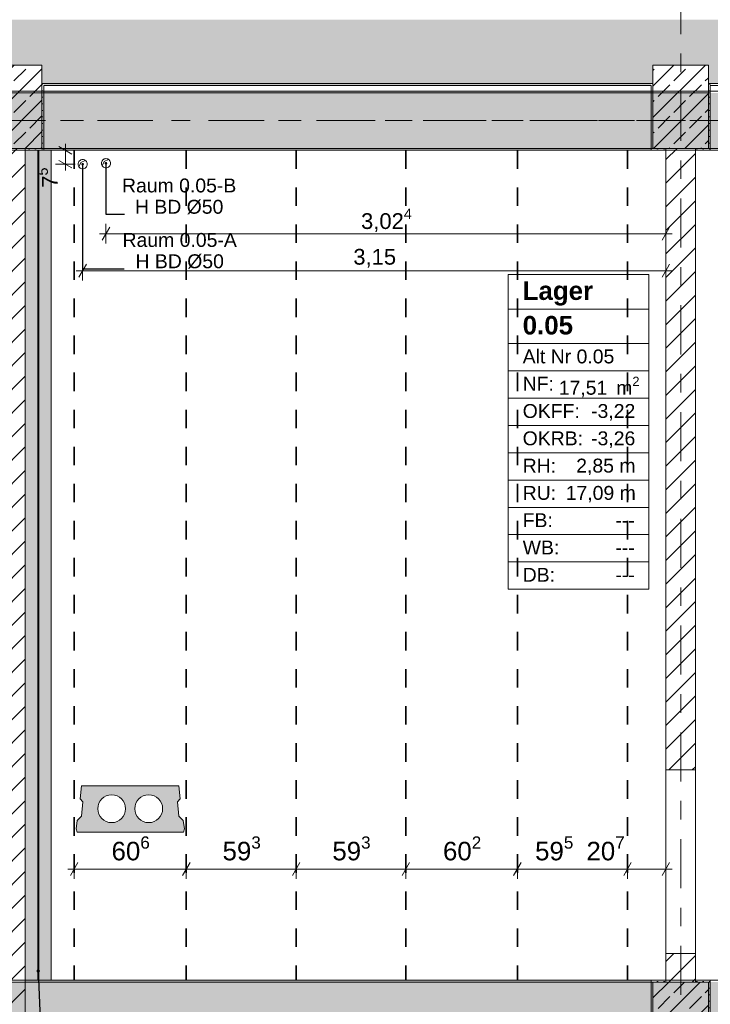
# Model space of a CAD drawing. Header units: metres. Extents: x -3.6 to 84.5, y -11 to 16.8.
# Tile 54 of 76: x 36.6 to 40.3, y 8.4 to 13.7. Entities that reach past the tile are written whole.
import ezdxf

# ---------------------------------------------------------------- set-up
doc = ezdxf.new("R2010")
doc.units = ezdxf.units.M
doc.header["$MEASUREMENT"] = 0
for name, pattern in [('Achse', [0.2, 0.1, -0.05, 0, -0.05]), ('Strichlinie doppelt', [0.546806, 0.264583, -0.105833, 0.070556, -0.105833]), ('Wipeout_Contour', [1, 0, -1])]:
    doc.linetypes.add(name, pattern=pattern)
for name, color, linetype in [('155 - Bemaßung_ Beschriftung.Ausbau - Deckenelemente', 7, 'Continuous'), ('401 - Zone.Raum_ Raumbegrenzung_ Whg.', 7, 'Continuous'), ('451 - Universal.Achsen Raster', 7, 'Continuous'), ('604 - Struktur.Wand Aussen', 7, 'Continuous'), ('605 - Struktur.Wand Innen', 7, 'Continuous'), ('607 - Struktur.Stütze', 7, 'Continuous'), ('608 - Struktur.Träger', 7, 'Continuous'), ('612 - Struktur.Stahlbau', 7, 'Continuous'), ('Neubau_612 - Struktur.Stahlbau', 7, 'Continuous')]:
    doc.layers.add(name, color=color, linetype=linetype)
doc.styles.add('ERSTELLTER_STIL_1', font='txt')
doc.styles.add('ERSTELLTER_STIL_2', font='txt')
doc.dimstyles.new('ERSTELLTER_STIL__1', dxfattribs={"dimtxt": 0.1, "dimasz": 0.0532, "dimexe": 0.18, "dimexo": 0.0625, "dimgap": 0, "dimtad": 1, "dimtih": 1, "dimtoh": 1, "dimzin": 0, "dimdsep": 46, "dimtxsty": 'ERSTELLTER_STIL_2', "dimblk": 'ARROWHEAD_2', "dimblk1": 'ARROWHEAD_2', "dimblk2": 'ARROWHEAD_2', "dimcen": 0.09, "dimse1": 1, "dimse2": 1, "dimclrd": 7, "dimclre": 7, "dimclrt": 7, "dimazin": 0, "dimtfac": 1, "dimtdec": 4, "dimtmove": 0, "dimatfit": 3, "dimfxl": 1, "dimtolj": 1, "dimtzin": 0, "dimarcsym": 0})
doc.dimstyles.new('ERSTELLTER_STIL__3', dxfattribs={"dimtxt": 0.085, "dimasz": 0.0532, "dimexe": 0.18, "dimexo": 0.0625, "dimgap": 0, "dimtad": 1, "dimtih": 1, "dimtoh": 1, "dimzin": 0, "dimdsep": 46, "dimtxsty": 'ERSTELLTER_STIL_2', "dimblk": 'ARROWHEAD_2', "dimblk1": 'ARROWHEAD_2', "dimblk2": 'ARROWHEAD_2', "dimcen": 0.09, "dimse1": 1, "dimse2": 1, "dimclrd": 256, "dimclre": 256, "dimclrt": 256, "dimazin": 0, "dimtfac": 1, "dimtdec": 4, "dimtmove": 0, "dimatfit": 3, "dimfxl": 1, "dimtolj": 1, "dimtzin": 0, "dimarcsym": 0})
doc.dimstyles.new('ERSTELLTER_STIL__5', dxfattribs={"dimtxt": 0.085, "dimasz": 0.0532, "dimexe": 0.18, "dimexo": 0.0625, "dimgap": 0, "dimtad": 1, "dimzin": 0, "dimdsep": 46, "dimtxsty": 'ERSTELLTER_STIL_2', "dimblk": 'ARROWHEAD_2', "dimblk1": 'ARROWHEAD_2', "dimblk2": 'ARROWHEAD_2', "dimcen": 0.09, "dimse1": 1, "dimse2": 1, "dimclrd": 256, "dimclre": 256, "dimclrt": 256, "dimazin": 0, "dimtfac": 1, "dimtdec": 4, "dimtmove": 0, "dimatfit": 3, "dimfxl": 1, "dimtolj": 1, "dimtzin": 0, "dimarcsym": 0})
doc.dimstyles.new('ERSTELLTER_STIL__7', dxfattribs={"dimtxt": 0.18, "dimasz": 0.03648, "dimexe": 0.18, "dimexo": 0.0625, "dimgap": 0, "dimtad": 0, "dimtih": 1, "dimtoh": 1, "dimdec": 4, "dimzin": 0, "dimdsep": 46, "dimcen": 0.09, "dimadec": 0, "dimazin": 0, "dimtfac": 1, "dimtdec": 4, "dimtmove": 0, "dimatfit": 3, "dimldrblk": 'ARROWHEAD_11', "dimfxl": 1, "dimtolj": 1, "dimtzin": 0, "dimarcsym": 0})
doc.dimstyles.new('ERSTELLTER_STIL__8', dxfattribs={"dimtxt": 0.18, "dimasz": 0.02736, "dimexe": 0.18, "dimexo": 0.0625, "dimgap": 0, "dimtad": 0, "dimtih": 1, "dimtoh": 1, "dimdec": 4, "dimzin": 0, "dimdsep": 46, "dimcen": 0.09, "dimadec": 0, "dimazin": 0, "dimtfac": 1, "dimtdec": 4, "dimtmove": 0, "dimatfit": 3, "dimldrblk": 'ARROWHEAD_11', "dimfxl": 1, "dimtolj": 1, "dimtzin": 0, "dimarcsym": 0})
pattern_1 = [(45, (0, 0), (-0.01767767, 0.01767767), [0, -0.025])]
pattern_2 = [(45, (0, 0), (-0.08485281, 0.08485281), []), (45, (-0.04243, 0.04243), (-0.08485281, 0.08485281), [0.09, -0.03])]
pattern_3 = [(45, (0, 0), (-0.0636396, 0.0636396), [])]

# ---------------------------------------------------------------- blocks, each defined once
blk = doc.blocks.new('*D117')
at = {"layer": '155 - Bemaßung_ Beschriftung.Ausbau - Deckenelemente', "color": 7, "linetype": 'Continuous', "lineweight": 5}
for p, q in [((36.8742, 9.145), (36.8338, 9.075)), ((36.854, 9.0575), (36.854, 9.1625)), ((37.4802, 9.145), (37.4398, 9.075)), ((37.46, 9.0575), (37.46, 9.1625)), ((36.8198, 9.11), (36.854, 9.11)), ((36.854, 9.11), (37.46, 9.11))]:
    blk.add_line(p, q, dxfattribs=at)
at = {"layer": '155 - Bemaßung_ Beschriftung.Ausbau - Deckenelemente', "color": 7, "lineweight": 5, "insert": (37.0561, 9.1283), "char_height": 0.1, "attachment_point": 7, "style": 'ERSTELLTER_STIL_2'}
blk.add_mtext('\\A1;{\\pql;\\fArial|b0|i0|c0|p38;60\\fArial|b0|i0|c0|p38;\\A1{\\H.66x;\\S6^  ;}}', dxfattribs=at)
blk = doc.blocks.new('ARROWHEAD_2')
at = {"color": 0, "linetype": 'Continuous', "lineweight": 0}
for p, q in [((0, 0), (-1, 0)), ((-0.378, -0.655), (0.378, 0.655))]:
    blk.add_line(p, q, dxfattribs=at)
blk = doc.blocks.new('*D118')
at = {"layer": '155 - Bemaßung_ Beschriftung.Ausbau - Deckenelemente', "color": 7, "linetype": 'Continuous', "lineweight": 5}
for p, q in [((37.4802, 9.145), (37.4398, 9.075)), ((37.46, 9.0575), (37.46, 9.1625)), ((38.0732, 9.145), (38.0328, 9.075)), ((38.053, 9.0575), (38.053, 9.1625)), ((37.46, 9.11), (38.053, 9.11))]:
    blk.add_line(p, q, dxfattribs=at)
at = {"layer": '155 - Bemaßung_ Beschriftung.Ausbau - Deckenelemente', "color": 7, "lineweight": 5, "insert": (37.6556, 9.1283), "char_height": 0.1, "attachment_point": 7, "style": 'ERSTELLTER_STIL_2'}
blk.add_mtext('\\A1;{\\pql;\\fArial|b0|i0|c0|p38;59\\fArial|b0|i0|c0|p38;\\A1{\\H.66x;\\S3^  ;}}', dxfattribs=at)
blk = doc.blocks.new('*D119')
at = {"layer": '155 - Bemaßung_ Beschriftung.Ausbau - Deckenelemente', "color": 7, "linetype": 'Continuous', "lineweight": 5}
for p, q in [((38.0732, 9.145), (38.0328, 9.075)), ((38.053, 9.0575), (38.053, 9.1625)), ((38.6662, 9.145), (38.6258, 9.075)), ((38.646, 9.0575), (38.646, 9.1625)), ((38.053, 9.11), (38.646, 9.11))]:
    blk.add_line(p, q, dxfattribs=at)
at = {"layer": '155 - Bemaßung_ Beschriftung.Ausbau - Deckenelemente', "color": 7, "lineweight": 5, "insert": (38.2486, 9.1283), "char_height": 0.1, "attachment_point": 7, "style": 'ERSTELLTER_STIL_2'}
blk.add_mtext('\\A1;{\\pql;\\fArial|b0|i0|c0|p38;59\\fArial|b0|i0|c0|p38;\\A1{\\H.66x;\\S3^  ;}}', dxfattribs=at)
blk = doc.blocks.new('*D120')
at = {"layer": '155 - Bemaßung_ Beschriftung.Ausbau - Deckenelemente', "color": 7, "linetype": 'Continuous', "lineweight": 5}
for p, q in [((38.6662, 9.145), (38.6258, 9.075)), ((38.646, 9.0575), (38.646, 9.1625)), ((39.2682, 9.145), (39.2278, 9.075)), ((39.248, 9.0575), (39.248, 9.1625)), ((38.646, 9.11), (39.248, 9.11))]:
    blk.add_line(p, q, dxfattribs=at)
at = {"layer": '155 - Bemaßung_ Beschriftung.Ausbau - Deckenelemente', "color": 7, "lineweight": 5, "insert": (38.8461, 9.1283), "char_height": 0.1, "attachment_point": 7, "style": 'ERSTELLTER_STIL_2'}
blk.add_mtext('\\A1;{\\pql;\\fArial|b0|i0|c0|p38;60\\fArial|b0|i0|c0|p38;\\A1{\\H.66x;\\S2^  ;}}', dxfattribs=at)
blk = doc.blocks.new('*D121')
at = {"layer": '155 - Bemaßung_ Beschriftung.Ausbau - Deckenelemente', "color": 7, "linetype": 'Continuous', "lineweight": 5}
for p, q in [((39.2682, 9.145), (39.2278, 9.075)), ((39.248, 9.0575), (39.248, 9.1625)), ((39.8632, 9.145), (39.8228, 9.075)), ((39.843, 9.0575), (39.843, 9.1625)), ((39.248, 9.11), (39.843, 9.11))]:
    blk.add_line(p, q, dxfattribs=at)
at = {"layer": '155 - Bemaßung_ Beschriftung.Ausbau - Deckenelemente', "color": 7, "lineweight": 5, "char_height": 0.1, "attachment_point": 7, "style": 'ERSTELLTER_STIL_2'}
for s, insert in [('\\A1;{\\pql;\\fArial|b0|i0|c0|p38;59\\fArial|b0|i0|c0|p38;\\A1{\\H.66x;\\S5^  ;}}', (39.3436, 9.1283)), ('\\A1;{\\pql;\\fArial|b0|i0|c0|p38;20\\fArial|b0|i0|c0|p38;\\A1{\\H.66x;\\S7^  ;}}', (39.6209, 9.1283))]:
    blk.add_mtext(s, dxfattribs=dict(at, insert=insert))
blk = doc.blocks.new('*D122')
at = {"layer": '155 - Bemaßung_ Beschriftung.Ausbau - Deckenelemente', "color": 7, "linetype": 'Continuous', "lineweight": 5}
for p, q in [((39.8632, 9.145), (39.8228, 9.075)), ((39.843, 9.0575), (39.843, 9.1625)), ((40.0298, 9.075), (40.0702, 9.145)), ((40.05, 9.0575), (40.05, 9.1625)), ((39.843, 9.11), (40.05, 9.11)), ((40.05, 9.11), (40.0842, 9.11))]:
    blk.add_line(p, q, dxfattribs=at)
blk = doc.blocks.new('*D334')
at = {"layer": '155 - Bemaßung_ Beschriftung.Ausbau - Deckenelemente', "color": 92, "linetype": 'Continuous', "lineweight": 9, "true_color": 0x00be00}
for p, q in [((37.0462, 12.575), (37.0058, 12.505)), ((37.026, 12.4875), (37.026, 12.5925)), ((40.0298, 12.505), (40.0702, 12.575)), ((40.05, 12.4875), (40.05, 12.5925)), ((36.9918, 12.54), (37.026, 12.54)), ((37.026, 12.54), (40.05, 12.54)), ((40.05, 12.54), (40.0842, 12.54))]:
    blk.add_line(p, q, dxfattribs=at)
at = {"layer": '155 - Bemaßung_ Beschriftung.Ausbau - Deckenelemente', "color": 92, "lineweight": 9, "true_color": 0x00be00, "insert": (38.4036, 12.5405), "char_height": 0.085, "attachment_point": 7, "style": 'ERSTELLTER_STIL_2'}
blk.add_mtext('\\A1;{\\pql;\\fArial|b0|i0|c0|p38;3,02\\fArial|b0|i0|c0|p38;\\A1{\\H.66x;\\S4^  ;}}', dxfattribs=at)
blk = doc.blocks.new('*D335')
at = {"layer": '155 - Bemaßung_ Beschriftung.Ausbau - Deckenelemente', "color": 92, "linetype": 'Continuous', "lineweight": 9, "true_color": 0x00be00}
for p, q in [((36.9, 12.2875), (36.9, 12.3925)), ((40.05, 12.2875), (40.05, 12.3925)), ((36.8658, 12.34), (36.9, 12.34)), ((36.9202, 12.375), (36.8798, 12.305)), ((36.9, 12.34), (40.05, 12.34)), ((40.0298, 12.305), (40.0702, 12.375)), ((40.05, 12.34), (40.0842, 12.34))]:
    blk.add_line(p, q, dxfattribs=at)
at = {"layer": '155 - Bemaßung_ Beschriftung.Ausbau - Deckenelemente', "color": 92, "lineweight": 9, "true_color": 0x00be00, "insert": (38.3619, 12.357), "char_height": 0.085, "attachment_point": 7, "style": 'ERSTELLTER_STIL_2'}
blk.add_mtext('\\A1;{\\pql;\\fArial|b0|i0|c0|p38;3,15}', dxfattribs=at)
blk = doc.blocks.new('ARROWHEAD_11')
at = {"color": 0, "linetype": 'Continuous', "lineweight": 0}
blk.add_line((0, 0), (-1, 0), dxfattribs=at)
at = {"color": 0, "linetype": 'Continuous', "lineweight": 0, "const_width": 0.25, "flags": 128}
blk.add_lwpolyline([(-0.125, 0, 1), (0.125, 0, 1)], format="xyb", close=True, dxfattribs=at)
blk = doc.blocks.new('*D385')
at = {"layer": '155 - Bemaßung_ Beschriftung.Ausbau - Deckenelemente', "color": 92, "linetype": 'Continuous', "lineweight": 9, "true_color": 0x00be00}
for p, q in [((36.8068, 12.99), (36.8068, 13.0242)), ((36.8593, 12.99), (36.7543, 12.99)), ((36.8418, 12.9698), (36.7718, 13.0102)), ((36.8068, 12.915), (36.8068, 12.99)), ((36.8593, 12.915), (36.7543, 12.915)), ((36.7718, 12.9352), (36.8418, 12.8948)), ((36.8068, 12.8808), (36.8068, 12.915))]:
    blk.add_line(p, q, dxfattribs=at)
at = {"layer": '155 - Bemaßung_ Beschriftung.Ausbau - Deckenelemente', "color": 92, "lineweight": 9, "true_color": 0x00be00, "insert": (36.7907, 12.7877), "char_height": 0.085, "attachment_point": 7, "rotation": 90, "style": 'ERSTELLTER_STIL_2'}
blk.add_mtext('\\A1;{\\pql;\\fArial|b0|i0|c0|p38;7\\fArial|b0|i0|c0|p38;\\A1{\\H.66x;\\S5^  ;}}', dxfattribs=at)

msp = doc.modelspace()

# ---------------------------------------------------------------- hatches: boundary and pattern name
at = {"layer": '155 - Bemaßung_ Beschriftung.Ausbau - Deckenelemente', "linetype": 'Continuous', "lineweight": 0, "true_color": 0x575757}
h = msp.add_hatch(color=251, dxfattribs=at)
h.paths.add_polyline_path([(36.8942, 9.56), (36.8873, 9.4887), (36.9019, 9.4741), (36.8942, 9.3966), (36.8709, 9.3733), (36.8645, 9.3283), (36.8699, 9.31), (37.4441, 9.31), (37.4495, 9.3283), (37.4431, 9.3733), (37.4198, 9.3966), (37.4121, 9.4741), (37.4267, 9.4887), (37.4198, 9.56)])
h.paths.add_polyline_path([(36.982, 9.4361, 1), (37.132, 9.4361, 1)], flags=0)
h.paths.add_polyline_path([(37.182, 9.4361, 1), (37.332, 9.4361, 1)], flags=0)
at = {"layer": '604 - Struktur.Wand Aussen', "linetype": 'Continuous', "lineweight": 0, "true_color": 0x000000}
h = msp.add_hatch(dxfattribs=at)
h.set_pattern_fill('Beton__Stahlbeton_0001', color=18, style=0, pattern_type=2)
h.set_pattern_definition(pattern_2)
h.paths.add_polyline_path([(32.93, 13.45), (33.08, 13.45), (33.08, 13.35), (36.38, 13.35), (36.38, 13.45), (36.68, 13.45), (36.68, 13.35), (39.98, 13.35), (39.98, 13.45), (40.28, 13.45), (40.28, 13.35), (43.58, 13.35), (43.58, 13.45), (43.88, 13.45), (43.88, 13.35), (47.18, 13.35), (47.18, 13.45), (47.33, 13.45), (47.33, 13.695), (32.93, 13.695)])
h = msp.add_hatch(dxfattribs=at)
h.set_pattern_fill('Gips_0001', color=18, style=0, pattern_type=2)
h.set_pattern_definition(pattern_1)
h.paths.add_polyline_path([(36.69, 13.34), (39.97, 13.34), (39.97, 13.35), (36.69, 13.35)])
at = {"layer": '607 - Struktur.Stütze', "linetype": 'Continuous', "lineweight": 0, "true_color": 0x000000}
h = msp.add_hatch(dxfattribs=at)
h.set_pattern_fill('Beton__Stahlbeton_0001', color=18, style=0, pattern_type=2)
h.set_pattern_definition(pattern_2)
h.paths.add_polyline_path([(36.38, 13), (36.68, 13), (36.68, 13.45), (36.38, 13.45)])
h = msp.add_hatch(dxfattribs=at)
h.set_pattern_fill('Gips_0001', color=18, style=0, pattern_type=2)
h.set_pattern_definition(pattern_1)
h.paths.add_polyline_path([(36.59, 12.99), (36.69, 12.99), (36.69, 13.34), (36.68, 13.34), (36.68, 13), (36.59, 13)])
h = msp.add_hatch(dxfattribs=at)
h.set_pattern_fill('Gips_0001', color=18, style=0, pattern_type=2)
h.set_pattern_definition(pattern_1)
h.paths.add_polyline_path([(36.68, 13.35), (36.68, 13.34), (36.69, 13.34), (36.69, 13.35)])
h = msp.add_hatch(dxfattribs=at)
h.set_pattern_fill('Gips_0001', color=18, style=0, pattern_type=2)
h.set_pattern_definition(pattern_1)
h.paths.add_polyline_path([(39.97, 13.35), (39.97, 13.34), (39.98, 13.34), (39.98, 13.35)])
h = msp.add_hatch(dxfattribs=at)
h.set_pattern_fill('Gips_0001', color=18, style=0, pattern_type=2)
h.set_pattern_definition(pattern_1)
h.paths.add_polyline_path([(40.28, 13.34), (40.29, 13.34), (40.29, 13.35), (40.28, 13.35)])
at = {"layer": '608 - Struktur.Träger', "linetype": 'Continuous', "lineweight": 0, "true_color": 0x000000}
h = msp.add_hatch(dxfattribs=at)
h.set_pattern_fill('Gips_0001', color=18, style=0, pattern_type=2)
h.set_pattern_definition(pattern_1)
h.paths.add_polyline_path([(36.69, 13.3), (39.97, 13.3), (39.97, 13.31), (36.69, 13.31)])
h = msp.add_hatch(dxfattribs=at)
h.set_pattern_fill('Gips_0001', color=18, style=0, pattern_type=2)
h.set_pattern_definition(pattern_1)
h.paths.add_polyline_path([(36.69, 13), (36.69, 12.99), (39.97, 12.99), (39.97, 13)])
at = {"layer": 'Neubau_612 - Struktur.Stahlbau', "linetype": 'Continuous', "lineweight": 0, "true_color": 0x000000}
h = msp.add_hatch(dxfattribs=at)
h.set_pattern_fill('Metall__Stahl_0001', color=18, style=0, pattern_type=2)
h.set_pattern_definition([(135, (0, 0), (0.05303301, 0.05303301), []), (135, (-0.01768, -0.01768), (0.05303301, 0.05303301), [])])
h.paths.add_polyline_path([(36.6572, 12.99), (36.6572, 8.51), (36.6627, 8.51), (36.6627, 12.99)])

# ---------------------------------------------------------------- linework, layer by layer
at = {"layer": '155 - Bemaßung_ Beschriftung.Ausbau - Deckenelemente', "color": 7, "linetype": 'Achse', "lineweight": 35}
for p, q in [((36.854, 12.99), (36.854, 8.51)), ((37.46, 12.99), (37.46, 8.51)), ((38.053, 12.99), (38.053, 8.51)), ((38.646, 12.99), (38.646, 8.51)), ((39.248, 12.99), (39.248, 8.51)), ((39.843, 12.99), (39.843, 8.51))]:
    msp.add_line(p, q, dxfattribs=at)
at = {"layer": '155 - Bemaßung_ Beschriftung.Ausbau - Deckenelemente', "color": 7, "linetype": 'Continuous', "lineweight": 5}
for p, q in [((36.8796, 12.9006), (36.89, 12.925)), ((36.89, 12.925), (36.9144, 12.9354)), ((37.0056, 12.9056), (37.016, 12.93)), ((37.016, 12.93), (37.0404, 12.9404))]:
    msp.add_line(p, q, dxfattribs=at)
at = {"layer": '155 - Bemaßung_ Beschriftung.Ausbau - Deckenelemente', "color": 7, "linetype": 'Continuous', "lineweight": 9, "flags": 128}
for points in [[(36.925, 12.915, 0.414214), (36.9, 12.94, 0.414214), (36.875, 12.915, 0.414214), (36.9, 12.89, 0.414214)], [(37.051, 12.92, 0.414214), (37.026, 12.945, 0.414214), (37.001, 12.92, 0.414214), (37.026, 12.895, 0.414214)]]:
    msp.add_lwpolyline(points, format="xyb", close=True, dxfattribs=at)
at = {"layer": '155 - Bemaßung_ Beschriftung.Ausbau - Deckenelemente', "color": 7, "linetype": 'Continuous', "lineweight": 13, "flags": 128}
msp.add_lwpolyline([(36.8942, 9.56), (36.8873, 9.4887), (36.9019, 9.4741), (36.8942, 9.3966), (36.8709, 9.3733), (36.8645, 9.3283), (36.8699, 9.31), (37.4441, 9.31), (37.4495, 9.3283), (37.4431, 9.3733), (37.4198, 9.3966), (37.4121, 9.4741), (37.4267, 9.4887), (37.4198, 9.56)], close=True, dxfattribs=at)
for points in [[(36.982, 9.4361, 1), (37.132, 9.4361, 1)], [(37.182, 9.4361, 1), (37.332, 9.4361, 1)]]:
    msp.add_lwpolyline(points, format="xyb", close=True, dxfattribs=at)
at = {"layer": '401 - Zone.Raum_ Raumbegrenzung_ Whg.', "color": 7, "linetype": 'Continuous', "lineweight": 9}
for p, q in [((39.9584, 12.32), (39.198, 12.32)), ((39.198, 12.32), (39.198, 10.6209)), ((39.198, 12.32), (39.9584, 12.32)), ((39.198, 12.1334), (39.198, 12.32)), ((39.9584, 10.6209), (39.9584, 12.32)), ((39.9584, 12.32), (39.9584, 12.1334)), ((39.9584, 12.1334), (39.198, 12.1334)), ((39.198, 12.1334), (39.9584, 12.1334)), ((39.198, 11.9468), (39.198, 12.1334)), ((39.9584, 12.1334), (39.9584, 11.9468)), ((39.9584, 11.9468), (39.198, 11.9468)), ((39.198, 11.9468), (39.9584, 11.9468)), ((39.198, 11.7994), (39.198, 11.9468)), ((39.9584, 11.9468), (39.9584, 11.7994)), ((39.9584, 11.7994), (39.198, 11.7994)), ((39.198, 11.7994), (39.9584, 11.7994)), ((39.198, 11.6521), (39.198, 11.7994)), ((39.9584, 11.7994), (39.9584, 11.6521)), ((39.9584, 11.6521), (39.198, 11.6521)), ((39.198, 11.6521), (39.9584, 11.6521)), ((39.198, 11.5048), (39.198, 11.6521)), ((39.9584, 11.6521), (39.9584, 11.5048)), ((39.9584, 11.5048), (39.198, 11.5048)), ((39.198, 11.5048), (39.9584, 11.5048)), ((39.198, 11.3575), (39.198, 11.5048)), ((39.9584, 11.5048), (39.9584, 11.3575)), ((39.9584, 11.3575), (39.198, 11.3575)), ((39.198, 11.3575), (39.9584, 11.3575)), ((39.198, 11.2102), (39.198, 11.3575)), ((39.9584, 11.3575), (39.9584, 11.2102)), ((39.9584, 11.2102), (39.198, 11.2102)), ((39.198, 11.2102), (39.9584, 11.2102)), ((39.198, 11.0628), (39.198, 11.2102)), ((39.9584, 11.2102), (39.9584, 11.0628)), ((39.9584, 11.0628), (39.198, 11.0628)), ((39.198, 11.0628), (39.9584, 11.0628)), ((39.198, 10.9155), (39.198, 11.0628)), ((39.9584, 11.0628), (39.9584, 10.9155)), ((39.9584, 10.9155), (39.198, 10.9155)), ((39.198, 10.9155), (39.9584, 10.9155)), ((39.198, 10.7682), (39.198, 10.9155)), ((39.9584, 10.9155), (39.9584, 10.7682)), ((39.9584, 10.7682), (39.198, 10.7682)), ((39.198, 10.7682), (39.9584, 10.7682)), ((39.198, 10.6209), (39.198, 10.7682)), ((39.9584, 10.7682), (39.9584, 10.6209)), ((39.198, 10.6209), (39.9584, 10.6209)), ((39.9584, 10.6209), (39.198, 10.6209))]:
    msp.add_line(p, q, dxfattribs=at)
at = {"layer": '451 - Universal.Achsen Raster', "color": 160, "linetype": 'Strichlinie doppelt', "lineweight": 9, "true_color": 0x3232ff}
msp.add_line((64.935, 13.15), (-3.175, 13.15), dxfattribs=at)
at = {"layer": '604 - Struktur.Wand Aussen', "color": 7, "linetype": 'Continuous', "lineweight": 18}
for p, q in [((36.68, 13.35), (39.98, 13.35)), ((40.28, 13.35), (43.58, 13.35))]:
    msp.add_line(p, q, dxfattribs=at)
at = {"layer": '604 - Struktur.Wand Aussen', "color": 7, "linetype": 'Continuous', "lineweight": 13, "flags": 128}
for points in [[(36.69, 13.34), (39.97, 13.34)], [(40.29, 13.34), (43.57, 13.34)]]:
    msp.add_lwpolyline(points, dxfattribs=at)
at = {"layer": '607 - Struktur.Stütze', "color": 7, "linetype": 'Continuous', "lineweight": 13, "flags": 128}
msp.add_lwpolyline([(36.38, 13), (36.68, 13), (36.68, 13.45), (36.38, 13.45)], close=True, dxfattribs=at)
at = {"layer": '607 - Struktur.Stütze', "color": 7, "linetype": 'Continuous', "lineweight": 5, "flags": 128}
msp.add_lwpolyline([(36.59, 12.99), (36.69, 12.99), (36.69, 13.34)], dxfattribs=at)
at = {"layer": '608 - Struktur.Träger', "color": 7, "linetype": 'Continuous', "lineweight": 13}
for p, q in [((14.78, 13.31), (47.48, 13.31)), ((36.69, 13.3), (36.37, 13.3)), ((39.97, 13.3), (36.69, 13.3)), ((40.29, 13.3), (39.97, 13.3))]:
    msp.add_line(p, q, dxfattribs=at)
at = {"layer": '608 - Struktur.Träger', "color": 7, "linetype": 'Continuous', "lineweight": 5}
for p, q in [((36.69, 13.31), (36.69, 13.3)), ((39.97, 13.31), (36.69, 13.31)), ((39.97, 13.31), (39.97, 13.3)), ((36.69, 13), (36.69, 12.99)), ((39.97, 12.99), (36.69, 12.99)), ((39.97, 13), (39.97, 12.99)), ((39.97, 8.51), (39.97, 8.5))]:
    msp.add_line(p, q, dxfattribs=at)
at = {"layer": '608 - Struktur.Träger', "color": 7, "linetype": 'Achse', "lineweight": 9}
msp.add_line((14.78, 13.15), (47.48, 13.15), dxfattribs=at)
at = {"layer": 'Neubau_612 - Struktur.Stahlbau', "color": 1, "linetype": 'Continuous', "lineweight": 9}
for p, q in [((36.6572, 12.99), (36.6572, 8.51)), ((36.6627, 12.99), (36.6572, 12.99)), ((36.6627, 12.99), (36.6627, 8.51)), ((36.6627, 8.51), (36.6572, 8.51))]:
    msp.add_line(p, q, dxfattribs=at)
at = {"layer": 'Neubau_612 - Struktur.Stahlbau', "color": 1, "linetype": 'Achse', "lineweight": 9}
msp.add_line((36.66, 12.99), (36.66, 8.51), dxfattribs=at)
at = {"layer": 'Neubau_612 - Struktur.Stahlbau', "color": 1, "linetype": 'Continuous', "lineweight": 13}
msp.add_line((36.73, 12.99), (36.73, 8.51), dxfattribs=at)

# ---------------------------------------------------------------- texts
at = {"layer": '155 - Bemaßung_ Beschriftung.Ausbau - Deckenelemente', "color": 7, "linetype": 'Continuous', "lineweight": 9, "char_height": 0.075, "attachment_point": 9, "line_spacing_factor": 0.920251, "style": 'ERSTELLTER_STIL_2'}
for s, insert in [('\\A1;{\\pqc;\\fArial|b0|i0|c0|p38;Raum 0.05-B\\P\\pqc;\\fArial|b0|i0|c0|p38;H BD\\fArial|b0|i0|c0|p38; Ø\\fArial|b0|i0|c0|p38;50}', (37.7299, 12.6449)), ('\\A1;{\\pqc;\\fArial|b0|i0|c0|p38;Raum 0.05-A\\P\\pqc;\\fArial|b0|i0|c0|p38;H BD\\fArial|b0|i0|c0|p38; Ø\\fArial|b0|i0|c0|p38;50}', (37.7327, 12.3508))]:
    msp.add_mtext(s, dxfattribs=dict(at, insert=insert))
at = {"layer": '401 - Zone.Raum_ Raumbegrenzung_ Whg.', "color": 7, "lineweight": 9, "attachment_point": 1}
for s, insert, char_height, style in [('\\A1;{\\pqj;\\pt0;\\fArial|b1|i0|c0|p38;Lager}', (39.2766, 12.2824), 0.1, 'ERSTELLTER_STIL_1'), ('\\A1;{\\pqj;\\pt0;\\fArial|b1|i0|c0|p38;}', (39.8798, 12.3053), 0.1, 'ERSTELLTER_STIL_1'), ('\\A1;{\\pqj;\\pt0;\\fArial|b1|i0|c0|p38;}', (39.8798, 12.1186), 0.1, 'ERSTELLTER_STIL_1'), ('\\A1;{\\pql;\\pt0;\\fArial|b1|i0|c0|p38;0.05}', (39.2766, 12.0958), 0.1, 'ERSTELLTER_STIL_1'), ('\\A1;{\\pqj;\\pt0;\\fArial|b0|i0|c0|p38;Alt Nr 0.05}', (39.2766, 11.9149), 0.075, 'ERSTELLTER_STIL_2'), ('\\A1;{\\pqj;\\pt0;\\fArial|b0|i0|c0|p38;}', (39.8798, 11.932), 0.075, 'ERSTELLTER_STIL_2'), ('\\A1;{\\pqj;\\pt0;\\fArial|b0|i0|c0|p38;NF: }', (39.2766, 11.7676), 0.075, 'ERSTELLTER_STIL_2'), ('\\A1;{\\pql;\\pt0,0.05;\\fArial|b0|i0|c0|p38;17,51\\fArial|b0|i0|c0|p38;\\A1{\\H.66x;\\S^  ;}\\fArial|b0|i0|c0|p38; m\\fArial|b0|i0|c0|p38;\\A1{\\H.66x;\\S2^  ;}}', (39.4713, 11.7676), 0.075, 'ERSTELLTER_STIL_2'), ('\\A1;{\\pqj;\\pt0;\\fArial|b0|i0|c0|p38;OKFF: }', (39.2766, 11.6203), 0.075, 'ERSTELLTER_STIL_2'), ('\\A1;{\\pqj;\\pt0;\\fArial|b0|i0|c0|p38;-3,22}', (39.646, 11.6203), 0.075, 'ERSTELLTER_STIL_2'), ('\\A1;{\\pqj;\\pt0;\\fArial|b0|i0|c0|p38;OKRB: }', (39.2766, 11.4729), 0.075, 'ERSTELLTER_STIL_2'), ('\\A1;{\\pqj;\\pt0;\\fArial|b0|i0|c0|p38;-3,26}', (39.646, 11.4729), 0.075, 'ERSTELLTER_STIL_2'), ('\\A1;{\\pqj;\\pt0;\\fArial|b0|i0|c0|p38;RH: }', (39.2766, 11.3256), 0.075, 'ERSTELLTER_STIL_2'), ('\\A1;{\\pqj;\\pt0;\\fArial|b0|i0|c0|p38;2,85 m}', (39.5658, 11.3256), 0.075, 'ERSTELLTER_STIL_2'), ('\\A1;{\\pqj;\\pt0;\\fArial|b0|i0|c0|p38;RU: }', (39.2766, 11.1783), 0.075, 'ERSTELLTER_STIL_2'), ('\\A1;{\\pqj;\\pt0;\\fArial|b0|i0|c0|p38;17,09 m}', (39.5089, 11.1783), 0.075, 'ERSTELLTER_STIL_2'), ('\\A1;{\\pqj;\\pt0;\\fArial|b0|i0|c0|p38;FB: }', (39.2766, 11.031), 0.075, 'ERSTELLTER_STIL_2'), ('\\A1;{\\pqj;\\pt0;\\fArial|b0|i0|c0|p38;---}', (39.777, 11.031), 0.075, 'ERSTELLTER_STIL_2'), ('\\A1;{\\pqj;\\pt0;\\fArial|b0|i0|c0|p38;WB: }', (39.2766, 10.8836), 0.075, 'ERSTELLTER_STIL_2'), ('\\A1;{\\pqj;\\pt0;\\fArial|b0|i0|c0|p38;---}', (39.777, 10.8836), 0.075, 'ERSTELLTER_STIL_2'), ('\\A1;{\\pqj;\\pt0;\\fArial|b0|i0|c0|p38;DB: }', (39.2766, 10.7363), 0.075, 'ERSTELLTER_STIL_2'), ('\\A1;{\\pqj;\\pt0;\\fArial|b0|i0|c0|p38;---}', (39.777, 10.7363), 0.075, 'ERSTELLTER_STIL_2')]:
    msp.add_mtext(s, dxfattribs=dict(at, insert=insert, char_height=char_height, style=style))

# ---------------------------------------------------------------- dimensions: what is measured, and where the dimension line sits
at = {"layer": '155 - Bemaßung_ Beschriftung.Ausbau - Deckenelemente', "color": 7, "linetype": 'Continuous', "lineweight": 5}
for base, p1, p2, picture, middle in [((39.248, 9.11), (38.646, 8.51), (39.248, 12.99), '*D120', (39.0574, 9.18)), ((37.46, 9.11), (36.854, 8.51), (37.46, 8.51), '*D117', (37.2674, 9.18)), ((38.053, 9.11), (37.46, 8.51), (38.053, 8.51), '*D118', (37.8669, 9.18)), ((38.646, 9.11), (38.053, 8.51), (38.646, 8.51), '*D119', (38.4599, 9.18))]:
    dim = msp.add_linear_dim(base=base, p1=p1, p2=p2, dimstyle='ERSTELLTER_STIL__1', dxfattribs=at)
    dim.commit()
    dim.dimension.update_dxf_attribs({"geometry": picture, "text_midpoint": middle, "dimtype": 160})

# ---------------------------------------------------------------- leaders
at = {"layer": '155 - Bemaßung_ Beschriftung.Ausbau - Deckenelemente', "color": 7, "linetype": 'Continuous', "lineweight": 9, "annotation_type": 0, "has_hookline": 1, "hookline_direction": 0}
for points, text_width in [([(36.9, 12.915), (36.9, 12.3508), (37.1241, 12.3508)], 0.6086), ([(37.026, 12.92), (37.026, 12.6449), (37.1269, 12.6449)], 0.6029)]:
    msp.add_leader(points, dimstyle='ERSTELLTER_STIL__8', dxfattribs=dict(at, text_width=text_width))
at = {"layer": '155 - Bemaßung_ Beschriftung.Ausbau - Deckenelemente', "color": 1, "linetype": 'Continuous', "lineweight": 9, "annotation_type": 0, "has_hookline": 1, "hookline_direction": 1, "text_width": 0.8289, "horizontal_direction": (0, 1, 0)}
msp.add_leader([(36.66, 8.56), (36.6828, 8.0393)], dimstyle='ERSTELLTER_STIL__7', dxfattribs=at)

# ---------------------------------------------------------------- wipeouts: each hides what was drawn before it
at = {"color": 254, "linetype": 'Wipeout_Contour', "lineweight": 0, "ltscale": 166.902066}
msp.add_wipeout([(40.05, 13), (40.05, 9.6455), (40.21, 9.6455), (40.21, 13)], dxfattribs=at).dxf.layer = '605 - Struktur.Wand Innen'
at = {"color": 254, "linetype": 'Wipeout_Contour', "lineweight": 0, "ltscale": 164.156877}
msp.add_wipeout([(40.05, 8.5), (40.21, 8.5), (40.21, 8.6555), (40.05, 8.6555)], dxfattribs=at).dxf.layer = '605 - Struktur.Wand Innen'

# ---------------------------------------------------------------- next in the draw order: hatches: boundary and pattern name
at = {"layer": '605 - Struktur.Wand Innen', "linetype": 'Continuous', "lineweight": 0, "true_color": 0x000000}
h = msp.add_hatch(dxfattribs=at)
h.set_pattern_fill('MW_Ziegel_0001', color=18, style=0, pattern_type=2)
h.set_pattern_definition(pattern_3)
h.paths.add_polyline_path([(40.05, 13), (40.05, 9.6455), (40.21, 9.6455), (40.21, 13)])
h = msp.add_hatch(dxfattribs=at)
h.set_pattern_fill('MW_Ziegel_0001', color=18, style=0, pattern_type=2)
h.set_pattern_definition(pattern_3)
h.paths.add_polyline_path([(40.05, 8.5), (40.21, 8.5), (40.21, 8.6555), (40.05, 8.6555)])
at = {"layer": '607 - Struktur.Stütze', "linetype": 'Continuous', "lineweight": 0, "true_color": 0x000000}
h = msp.add_hatch(dxfattribs=at)
h.set_pattern_fill('Beton__Stahlbeton_0001', color=18, style=0, pattern_type=2)
h.set_pattern_definition(pattern_2)
h.paths.add_polyline_path([(39.98, 13), (40.28, 13), (40.28, 13.45), (39.98, 13.45)])
h = msp.add_hatch(dxfattribs=at)
h.set_pattern_fill('Gips_0001', color=18, style=0, pattern_type=2)
h.set_pattern_definition(pattern_1)
h.paths.add_polyline_path([(39.97, 12.99), (40.05, 12.99), (40.05, 13), (39.98, 13), (39.98, 13.34), (39.97, 13.34)])
h = msp.add_hatch(dxfattribs=at)
h.set_pattern_fill('Gips_0001', color=18, style=0, pattern_type=2)
h.set_pattern_definition(pattern_1)
h.paths.add_polyline_path([(40.21, 13), (40.21, 12.99), (40.29, 12.99), (40.29, 13.34), (40.28, 13.34), (40.28, 13)])
h = msp.add_hatch(dxfattribs=at)
h.set_pattern_fill('Gips_0001', color=18, style=0, pattern_type=2)
h.set_pattern_definition(pattern_1)
h.paths.add_polyline_path([(40.05, 8.51), (39.97, 8.51), (39.97, 8.2555), (39.98, 8.2555), (39.98, 8.5), (40.05, 8.5)])
h = msp.add_hatch(dxfattribs=at)
h.set_pattern_fill('Gips_0001', color=18, style=0, pattern_type=2)
h.set_pattern_definition(pattern_1)
h.paths.add_polyline_path([(40.21, 8.5), (40.28, 8.5), (40.28, 8.2555), (40.29, 8.2555), (40.29, 8.51), (40.21, 8.51)])
h = msp.add_hatch(dxfattribs=at)
h.set_pattern_fill('Beton__Stahlbeton_0001', color=18, style=0, pattern_type=2)
h.set_pattern_definition(pattern_2)
h.paths.add_polyline_path([(39.98, 8.1), (40.28, 8.1), (40.28, 8.5), (39.98, 8.5)])

# ---------------------------------------------------------------- next in the draw order: linework, layer by layer
at = {"layer": '451 - Universal.Achsen Raster', "color": 160, "linetype": 'Strichlinie doppelt', "lineweight": 9, "true_color": 0x3232ff}
msp.add_line((40.13, -10.585), (40.13, 16.355), dxfattribs=at)
at = {"layer": '605 - Struktur.Wand Innen', "color": 7, "linetype": 'Continuous', "lineweight": 18}
for p, q in [((40.21, 9.6455), (40.05, 9.6455)), ((40.21, 8.6555), (40.05, 8.6555))]:
    msp.add_line(p, q, dxfattribs=at)
at = {"layer": '605 - Struktur.Wand Innen', "color": 7, "linetype": 'Continuous', "lineweight": 13}
for p, q in [((40.05, 9.6455), (40.05, 8.6555)), ((40.21, 8.6555), (40.21, 9.6455))]:
    msp.add_line(p, q, dxfattribs=at)
at = {"layer": '605 - Struktur.Wand Innen', "color": 7, "linetype": 'Continuous', "lineweight": 18, "flags": 128}
for points in [[(40.05, 13), (40.05, 9.6455)], [(40.21, 9.6455), (40.21, 13)], [(40.05, 8.6555), (40.05, 8.5)], [(40.21, 8.5), (40.21, 8.6555)]]:
    msp.add_lwpolyline(points, dxfattribs=at)
at = {"layer": '607 - Struktur.Stütze', "color": 7, "linetype": 'Continuous', "lineweight": 13, "flags": 128}
for points in [[(39.98, 13), (40.28, 13), (40.28, 13.45), (39.98, 13.45)], [(39.98, 8.1), (40.28, 8.1), (40.28, 8.5), (39.98, 8.5)]]:
    msp.add_lwpolyline(points, close=True, dxfattribs=at)
at = {"layer": '607 - Struktur.Stütze', "color": 7, "linetype": 'Continuous', "lineweight": 5, "flags": 128}
for points in [[(39.97, 13.34), (39.97, 12.99), (40.05, 12.99)], [(40.21, 12.99), (40.29, 12.99), (40.29, 13.34)], [(40.05, 8.51), (39.97, 8.51), (39.97, 8.2555)], [(40.29, 8.2555), (40.29, 8.51), (40.21, 8.51)]]:
    msp.add_lwpolyline(points, dxfattribs=at)
at = {"layer": '608 - Struktur.Träger', "color": 7, "linetype": 'Continuous', "lineweight": 13}
msp.add_line((40.29, 8.5), (39.97, 8.5), dxfattribs=at)

# ---------------------------------------------------------------- next in the draw order: dimensions: what is measured, and where the dimension line sits
at = {"layer": '155 - Bemaßung_ Beschriftung.Ausbau - Deckenelemente', "color": 92, "linetype": 'Continuous', "lineweight": 9, "true_color": 0x00be00}
for base, p1, picture, middle in [((40.05, 12.34), (36.9, 12.915), '*D335', (38.4723, 12.3995)), ((40.05, 12.54), (37.026, 12.92), '*D334', (38.6288, 12.5995))]:
    dim = msp.add_linear_dim(base=base, p1=p1, p2=(40.05, 13), dimstyle='ERSTELLTER_STIL__3', dxfattribs=at)
    dim.commit()
    dim.dimension.update_dxf_attribs({"geometry": picture, "text_midpoint": middle, "dimtype": 160})
at = {"layer": '155 - Bemaßung_ Beschriftung.Ausbau - Deckenelemente', "color": 7, "linetype": 'Continuous', "lineweight": 5}
for base, p1, p2, picture, middle in [((39.8429889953, 9.1099822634), (39.2479889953, 12.9899822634), (39.8429889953, 8.5099823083), '*D121', (39.5549270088, 9.1799822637)), ((40.05, 9.11), (39.843, 8.51), (40.05, 8.5), '*D122', (39.8322, 9.18))]:
    dim = msp.add_linear_dim(base=base, p1=p1, p2=p2, dimstyle='ERSTELLTER_STIL__1', dxfattribs=at)
    dim.commit()
    dim.dimension.update_dxf_attribs({"geometry": picture, "text_midpoint": middle, "dimtype": 160})

# ---------------------------------------------------------------- next in the draw order: wipeouts: each hides what was drawn before it
at = {"color": 254, "linetype": 'Wipeout_Contour', "lineweight": 0, "ltscale": 152.358345}
msp.add_wipeout([(36.59, 8.0755), (36.59, 13), (36.45, 13), (36.45, 8.2455)], dxfattribs=at).dxf.layer = '605 - Struktur.Wand Innen'

# ---------------------------------------------------------------- next in the draw order: hatches: boundary and pattern name
at = {"layer": '605 - Struktur.Wand Innen', "linetype": 'Continuous', "lineweight": 0, "true_color": 0x000000}
h = msp.add_hatch(dxfattribs=at)
h.set_pattern_fill('MW_Ziegel_0001', color=18, style=0, pattern_type=2)
h.set_pattern_definition(pattern_3)
h.paths.add_polyline_path([(36.59, 8.0755), (36.59, 13), (36.45, 13), (36.45, 8.2455)])
at = {"layer": '608 - Struktur.Träger', "linetype": 'Continuous', "lineweight": 0, "true_color": 0x000000}
h = msp.add_hatch(dxfattribs=at)
h.set_pattern_fill('Beton__Stahlbeton_0001', color=18, style=0, pattern_type=2)
h.set_pattern_definition(pattern_2)
h.paths.add_polyline_path([(14.78, 13), (15.29, 13), (18.37, 13), (18.69, 13), (21.97, 13), (22.29, 13), (25.57, 13), (25.89, 13), (29.17, 13), (29.49, 13), (30.62, 13), (30.75, 13), (32.77, 13), (33.09, 13), (36.37, 13), (36.69, 13), (39.97, 13), (40.29, 13), (43.57, 13), (43.89, 13), (47.17, 13), (47.48, 13), (47.48, 13.3), (47.17, 13.3), (43.89, 13.3), (43.57, 13.3), (40.29, 13.3), (39.97, 13.3), (36.69, 13.3), (36.37, 13.3), (33.09, 13.3), (32.77, 13.3), (30.75, 13.3), (30.62, 13.3), (29.49, 13.3), (29.17, 13.3), (25.89, 13.3), (25.57, 13.3), (22.29, 13.3), (21.97, 13.3), (18.69, 13.3), (18.37, 13.3), (15.29, 13.3), (14.78, 13.3)])
h = msp.add_hatch(dxfattribs=at)
h.set_pattern_fill('Gips_0001', color=18, style=0, pattern_type=2)
h.set_pattern_definition(pattern_1)
h.paths.add_polyline_path([(36.59, 8.51), (36.59, 8.5), (39.97, 8.5), (39.97, 8.51)])
h = msp.add_hatch(dxfattribs=at)
h.set_pattern_fill('Beton__Stahlbeton_0001', color=18, style=0, pattern_type=2)
h.set_pattern_definition(pattern_2)
h.paths.add_polyline_path([(0.69, 8.5), (0.38, 8.5), (0.38, 8.1), (0.69, 8.1), (7.57, 8.1), (7.89, 8.1), (11.17, 8.1), (11.76, 8.1), (14.77, 8.1), (18.71, 8.1), (25.57, 8.1), (25.89, 8.1), (32.77, 8.1), (33.09, 8.1), (38.13, 8.1), (43.87, 8.1), (47.17, 8.1), (47.49, 8.1), (50.77, 8.1), (51.09, 8.1), (54.37, 8.1), (54.69, 8.1), (61.57, 8.1), (61.88, 8.1), (61.88, 8.5), (61.57, 8.5), (54.69, 8.5), (54.37, 8.5), (51.09, 8.5), (50.77, 8.5), (47.49, 8.5), (47.17, 8.5), (43.88, 8.5), (43.6, 8.5), (40.29, 8.5), (39.97, 8.5), (36.59, 8.5), (36.45, 8.5), (33.09, 8.5), (32.77, 8.5), (30.75, 8.5), (30.62, 8.5), (29.395, 8.5), (29.265, 8.5), (25.89, 8.5), (25.57, 8.5), (22.345, 8.5), (21.645, 8.5), (18.69, 8.5), (18.37, 8.5), (15.29, 8.5), (14.77, 8.5), (11.49, 8.5), (11.17, 8.5), (7.89, 8.5), (7.57, 8.5)])
at = {"layer": '612 - Struktur.Stahlbau', "linetype": 'Continuous', "lineweight": 0, "true_color": 0x30307f}
msp.add_hatch(color=177, dxfattribs=at).paths.add_polyline_path([(36.59, 12.99), (36.73, 12.99), (36.73, 8.51), (36.59, 8.51)])

# ---------------------------------------------------------------- next in the draw order: linework, layer by layer
at = {"layer": '605 - Struktur.Wand Innen', "color": 7, "linetype": 'Continuous', "lineweight": 18, "flags": 128}
msp.add_lwpolyline([(36.59, 8.0755), (36.59, 13)], dxfattribs=at)
at = {"layer": '608 - Struktur.Träger', "color": 7, "linetype": 'Continuous', "lineweight": 13}
for p, q in [((14.78, 12.99), (47.48, 12.99)), ((0.38, 8.51), (61.88, 8.51)), ((36.59, 8.5), (36.45, 8.5)), ((39.97, 8.5), (36.59, 8.5))]:
    msp.add_line(p, q, dxfattribs=at)
at = {"layer": '608 - Struktur.Träger', "color": 7, "linetype": 'Continuous', "lineweight": 5}
for p, q in [((36.59, 8.51), (36.59, 8.5)), ((39.97, 8.51), (36.59, 8.51))]:
    msp.add_line(p, q, dxfattribs=at)
at = {"layer": '608 - Struktur.Träger', "color": 7, "linetype": 'Continuous', "lineweight": 13, "flags": 128}
msp.add_lwpolyline([(47.48, 13), (47.17, 13), (43.89, 13), (43.57, 13), (40.29, 13), (39.97, 13), (36.69, 13), (36.37, 13), (33.09, 13), (32.77, 13), (30.75, 13), (30.62, 13), (29.49, 13), (29.17, 13), (25.89, 13), (25.57, 13), (22.29, 13), (21.97, 13), (18.69, 13), (18.37, 13), (15.29, 13), (14.78, 13)], dxfattribs=at)
at = {"layer": 'Neubau_612 - Struktur.Stahlbau', "color": 1, "linetype": 'Continuous', "lineweight": 13}
for p, q in [((36.59, 12.99), (36.59, 8.51)), ((36.59, 12.99), (36.73, 12.99)), ((36.59, 8.51), (36.73, 8.51))]:
    msp.add_line(p, q, dxfattribs=at)

# ---------------------------------------------------------------- next in the draw order: dimensions: what is measured, and where the dimension line sits
at = {"layer": '155 - Bemaßung_ Beschriftung.Ausbau - Deckenelemente', "color": 92, "linetype": 'Continuous', "lineweight": 9, "true_color": 0x00be00}
dim = msp.add_linear_dim(base=(36.806809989, 12.9899822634), p1=(36.6341766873, 12.9149822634), p2=(36.5631386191, 12.9899822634), angle=90, dimstyle='ERSTELLTER_STIL__5', dxfattribs=at)
dim.commit()
dim.dimension.update_dxf_attribs({"geometry": '*D385', "text_midpoint": (36.7473099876, 12.9348772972), "dimtype": 160, "text_rotation": 90})

doc.saveas('drawing.dxf')
